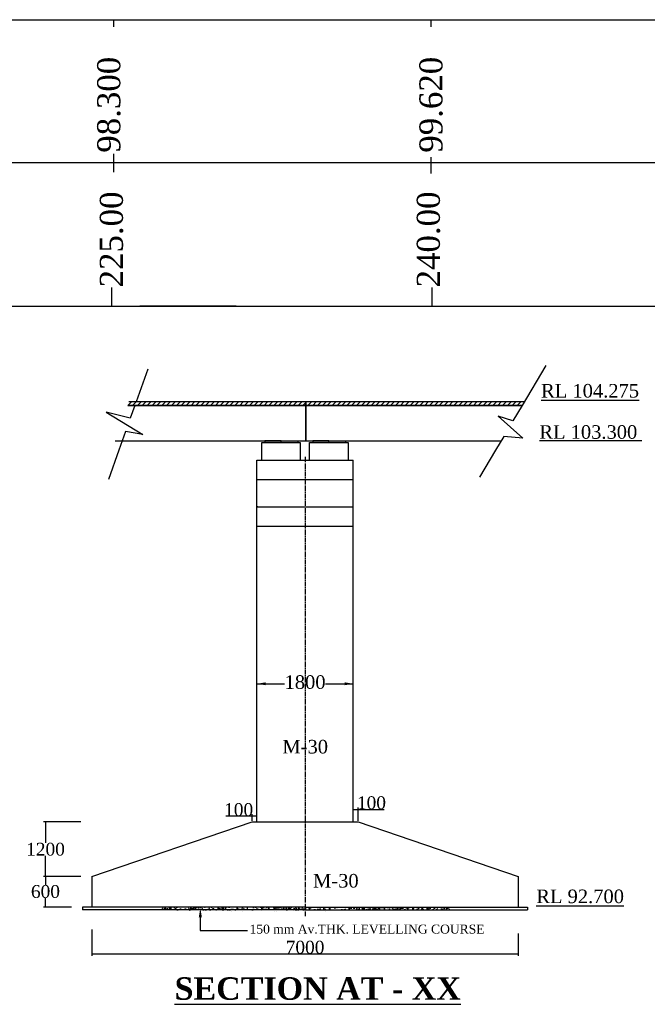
# Model space of a CAD drawing. Header units: millimetres. Extents: x -1995464 to 1684061, y 248405 to 550833.
# Tile 5 of 7: x 1552482 to 1601430, y 330137 to 406899. Entities that reach past the tile are written whole.
import ezdxf

# ---------------------------------------------------------------- set-up
doc = ezdxf.new("R2010")
doc.units = ezdxf.units.MM
doc.header["$MEASUREMENT"] = 0
doc.linetypes.add('CENTER2', pattern=[28.575, 19.05, -3.175, 3.175, -3.175])
doc.styles.get("Standard").update_dxf_attribs({"font": 'times.ttf'})
doc.dimstyles.get("Standard").update_dxf_attribs({"dimtxt": 400, "dimasz": 300, "dimexe": 150, "dimexo": 100, "dimgap": 0.09, "dimtad": 1, "dimtih": 1, "dimtoh": 1, "dimdec": 0, "dimzin": 0, "dimdsep": 46, "dimtxsty": 'Standard', "dimcen": 0.09, "dimadec": 0, "dimazin": 0, "dimtfac": 1, "dimtdec": 0, "dimtofl": 0, "dimtmove": 0, "dimatfit": 3, "dimfxl": 150, "dimtolj": 1, "dimtzin": 0, "dimarcsym": 0})
pattern_1 = [(50, (1188158.9, -55632.96), (532.4991, -46.58764), [55.68054, -612.48593]), (355, (1188158.9, -55632.96), (-103.01, 558.43285), [44.54443, -489.98874]), (100.4514, (1188203.25, -55636.85), (429.4895, 511.84487), [47.3212, -520.53294]), (46.1842, (1188158.9, -55484.5), (792.3274, -122.8825), [83.5208, -918.7289]), (96.6356, (1188224.9, -55494.7), (693.9003, 723.1921), [70.9818, -780.7993]), (351.1842, (1188158.9, -55484.5), (693.8997, 723.1927), [66.8166, -734.9831]), (21, (1188233.1, -55521.6), (443.1481, -298.90716), [55.68054, -612.48593]), (326, (1188233.1, -55521.6), (180.63905, 538.3566), [44.54443, -489.98874]), (71.4514, (1188270.05, -55546.5), (623.7873, 239.44896), [47.3212, -520.53294]), (37.5, (1188158.88, -55632.96), (9.027564, 247.14279), [0, -484.04949, 0, -497.41282, 0, -491.84476]), (7.5, (1188158.88, -55632.96), (195.30472, 292.81409), [0, -283.59955, 0, -472.91338, 0, -187.45781]), (327.5, (1187993.32, -55632.96), (396.31361, -16.7449), [0, -185.6018, 0, -579.0776, 0, -768.39144]), (317.5, (1187919.08, -55632.96), (432.9616, 74.31866), [0, -241.28234, 0, -384.56692, 0, -545.66928])]

# ---------------------------------------------------------------- blocks, each defined once
blk = doc.blocks.new('*D23')
at = {"color": 0, "linetype": 'ByBlock', "lineweight": -2, "ltscale": 2000, "transparency": 16777216}
for p, q in [((1570604, 344802), (1568564, 344802)), ((1570604, 344451), (1570604, 344952)), ((1570930, 344802), (1570654, 344802)), ((1570980, 344451), (1570980, 344952))]:
    blk.add_line(p, q, dxfattribs=at)
at = {"color": 0, "linetype": 'ByBlock', "ltscale": 2000, "transparency": 16777216}
for points in [[(1570654, 344811), (1570654, 344794), (1570604, 344802)], [(1570930, 344811), (1570930, 344794), (1570980, 344802)]]:
    blk.add_solid(points, dxfattribs=at)
at = {"layer": 'Defpoints', "color": 0, "linetype": 'ByBlock', "ltscale": 2000, "transparency": 16777216}
for p in [(1570604, 344802), (1570604, 344351), (1570980, 344351)]:
    blk.add_point(p, dxfattribs=at)
at = {"color": 0, "linetype": 'ByBlock', "lineweight": -2, "ltscale": 2000, "transparency": 16777216, "insert": (1569559, 345311), "char_height": 400, "attachment_point": 5}
blk.add_mtext('\\A1;{\\H2.5x;100}', dxfattribs=at)
blk = doc.blocks.new('*D24')
at = {"color": 0, "linetype": 'ByBlock', "lineweight": -2, "ltscale": 2000, "transparency": 16777216}
for p, q in [((1578497, 344451), (1578497, 345487)), ((1578872, 344451), (1578872, 345487)), ((1578547, 345337), (1578822, 345337)), ((1578872, 345337), (1580912, 345337))]:
    blk.add_line(p, q, dxfattribs=at)
at = {"color": 0, "linetype": 'ByBlock', "ltscale": 2000, "transparency": 16777216}
for points in [[(1578547, 345345), (1578547, 345328), (1578497, 345337)], [(1578822, 345345), (1578822, 345328), (1578872, 345337)]]:
    blk.add_solid(points, dxfattribs=at)
at = {"layer": 'Defpoints', "color": 0, "linetype": 'ByBlock', "ltscale": 2000, "transparency": 16777216}
for p in [(1578872, 345337), (1578497, 344351), (1578872, 344351)]:
    blk.add_point(p, dxfattribs=at)
at = {"color": 0, "linetype": 'ByBlock', "lineweight": -2, "ltscale": 2000, "transparency": 16777216, "insert": (1579917, 345845), "char_height": 400, "attachment_point": 5}
blk.add_mtext('\\A1;{\\H2.5x;100}', dxfattribs=at)
blk = doc.blocks.new('*D25')
at = {"color": 0, "linetype": 'ByBlock', "lineweight": -2, "ltscale": 2000, "transparency": 16777216}
for p, q in [((1557245, 344351), (1554346, 344351)), ((1554496, 344301), (1554496, 342732)), ((1554496, 340146), (1554496, 341714)), ((1557245, 340096), (1554346, 340096))]:
    blk.add_line(p, q, dxfattribs=at)
at = {"color": 0, "linetype": 'ByBlock', "ltscale": 2000, "transparency": 16777216}
for points in [[(1554488, 344301), (1554504, 344301), (1554496, 344351)], [(1554488, 340146), (1554504, 340146), (1554496, 340096)]]:
    blk.add_solid(points, dxfattribs=at)
at = {"layer": 'Defpoints', "color": 0, "linetype": 'ByBlock', "ltscale": 2000, "transparency": 16777216}
for p in [(1557345, 344351), (1554496, 340096), (1557345, 340096)]:
    blk.add_point(p, dxfattribs=at)
at = {"color": 0, "linetype": 'ByBlock', "lineweight": -2, "ltscale": 2000, "transparency": 16777216, "insert": (1554496, 342223), "char_height": 400, "attachment_point": 5}
blk.add_mtext('\\A1;{\\H2.5x;1200}', dxfattribs=at)
blk = doc.blocks.new('*D26')
at = {"color": 0, "linetype": 'ByBlock', "lineweight": -2, "ltscale": 2000, "transparency": 16777216}
for p, q in [((1557245, 340096), (1554342, 340096)), ((1554492, 340046), (1554492, 339433)), ((1554492, 337770), (1554492, 338416)), ((1556516, 337720), (1554342, 337720))]:
    blk.add_line(p, q, dxfattribs=at)
at = {"color": 0, "linetype": 'ByBlock', "ltscale": 2000, "transparency": 16777216}
for points in [[(1554483, 340046), (1554500, 340046), (1554492, 340096)], [(1554483, 337770), (1554500, 337770), (1554492, 337720)]]:
    blk.add_solid(points, dxfattribs=at)
at = {"layer": 'Defpoints', "color": 0, "linetype": 'ByBlock', "ltscale": 2000, "transparency": 16777216}
for p in [(1557345, 340096), (1554492, 337720), (1556616, 337720)]:
    blk.add_point(p, dxfattribs=at)
at = {"color": 0, "linetype": 'ByBlock', "lineweight": -2, "ltscale": 2000, "transparency": 16777216, "insert": (1554492, 338925), "char_height": 400, "attachment_point": 5}
blk.add_mtext('\\A1;{\\H2.5x;600}', dxfattribs=at)
blk = doc.blocks.new('*D27')
at = {"color": 0, "linetype": 'ByBlock', "lineweight": -2, "ltscale": 2000, "transparency": 16777216}
for p, q in [((1558106, 335982), (1558106, 333921)), ((1591370, 335647), (1591370, 333921)), ((1558181, 334071), (1591295, 334071))]:
    blk.add_line(p, q, dxfattribs=at)
at = {"color": 0, "linetype": 'ByBlock', "ltscale": 2000, "transparency": 16777216}
for points in [[(1558181, 334084), (1558181, 334059), (1558106, 334071)], [(1591295, 334084), (1591295, 334059), (1591370, 334071)]]:
    blk.add_solid(points, dxfattribs=at)
at = {"layer": 'Defpoints', "color": 0, "linetype": 'ByBlock', "ltscale": 2000, "transparency": 16777216}
for p in [(1558106, 336082), (1591370, 335747), (1591370, 334071)]:
    blk.add_point(p, dxfattribs=at)
at = {"color": 0, "linetype": 'ByBlock', "lineweight": -2, "ltscale": 2000, "transparency": 16777216, "insert": (1574738, 334582), "char_height": 400, "attachment_point": 5}
blk.add_mtext('\\A1;{\\H2.5x;7000}', dxfattribs=at)

msp = doc.modelspace()

# ---------------------------------------------------------------- hatches: boundary and pattern name
at = {"ltscale": 100}
h = msp.add_hatch(dxfattribs=at)
h.set_pattern_fill('ANSI31', color=256, scale=2147.690821, style=0)
h.set_pattern_definition([(45, (-1627286.85, 17741616.8), (-189.830843, 189.830843), [])])
h.paths.add_polyline_path([(1591839.9, 377108.3), (1574695.1, 377108.3), (1574695.1, 376825.9), (1591672, 376825.9)])
h.paths.add_polyline_path([(1574695.1, 377108.3), (1561004.3, 377108.3), (1560903.9, 376825.9), (1574695.1, 376825.9)])
h = msp.add_hatch(color=256, dxfattribs=at)
h.paths.add_polyline_path([(1574166.8, 374076.3), (1572862.2, 374076.3), (1572862.2, 373926), (1574166.8, 373926)])
h.paths.add_polyline_path([(1572862.2, 374076.3), (1571607.3, 374076.3), (1571607.3, 373926), (1572862.2, 373926)])
h = msp.add_hatch(color=256, dxfattribs=at)
h.paths.add_polyline_path([(1577900.7, 374076.3), (1576596.2, 374076.3), (1576596.2, 373926), (1577900.7, 373926)])
h.paths.add_polyline_path([(1576596.2, 374076.3), (1575341.3, 374076.3), (1575341.3, 373926), (1576596.2, 373926)])
at = {"ltscale": 2000}
h = msp.add_hatch(dxfattribs=at)
h.set_pattern_fill('AR-CONC', color=256, scale=74.240719, style=0)
h.set_pattern_definition(pattern_1)
h.paths.add_polyline_path([(1574738.1, 337719.6), (1563462.7, 337719.6), (1563462.7, 337496.8), (1574738.1, 337496.8)])
h = msp.add_hatch(dxfattribs=at)
h.set_pattern_fill('AR-CONC', color=256, scale=74.240719, style=0)
h.set_pattern_definition(pattern_1)
h.paths.add_polyline_path([(1586013.5, 337719.6), (1574738.1, 337719.6), (1574738.1, 337496.8), (1586013.5, 337496.8)])

# ---------------------------------------------------------------- linework, layer by layer
at = {"color": 7, "ltscale": 2}
msp.add_line((1434361.5, 406898.7), (1664574.8, 406898.7), dxfattribs=at)
at = {"color": 7}
for p, q in [((1559821, 406336.6), (1559821, 406898.7)), ((1584580.1, 406336.6), (1584580.1, 406898.7)), ((1559821, 395004.8), (1559821, 396442.9)), ((1584580.1, 394898), (1584580.1, 396191.5)), ((1559661.1, 384570), (1559661.1, 386008.1)), ((1584661.1, 384570), (1584661.1, 386008.1))]:
    msp.add_line(p, q, dxfattribs=at)
at = {"color": 0, "lineweight": 25, "ltscale": 2}
msp.add_line((1434361.5, 384570), (1664582.9, 384570), dxfattribs=at)
at = {"color": 0, "ltscale": 20}
for p, q in [((1534661.1, 384570), (1559661.1, 384570)), ((1576862.3, 384570), (1601862.3, 384570)), ((1576332.6, 355126.2), (1577820.1, 355126.2)), ((1570603.8, 344350.8), (1578872.4, 344350.8)), ((1558106.1, 340095.6), (1558106.1, 337719.6)), ((1591370.1, 340095.6), (1591370.1, 337719.6)), ((1557393.3, 337719.6), (1557393.3, 337496.8)), ((1592082.9, 337719.6), (1592082.9, 337496.8))]:
    msp.add_line(p, q, dxfattribs=at)
at = {"color": 0, "linetype": 'ByBlock', "lineweight": 25, "ltscale": 200}
msp.add_line((1569362.3, 384570), (1561862.3, 384570), dxfattribs=at)
at = {"ltscale": 100}
for p, q in [((1562469, 379648.6), (1561565.6, 377108.3)), ((1593526.1, 379944.8), (1591672, 376825.9)), ((1591839.9, 377108.3), (1561004.3, 377108.3)), ((1561109.7, 375826.2), (1559229.3, 376297.5)), ((1559229.3, 376297.5), (1562084.4, 374561)), ((1591672, 376825.9), (1560903.9, 376825.9)), ((1561465.2, 376825.9), (1561109.7, 375826.2)), ((1591672, 376825.9), (1590952.5, 375615.5)), ((1590952.5, 375615.5), (1589789.3, 375995.2)), ((1589789.3, 375995.2), (1591721.8, 374264)), ((1560746.2, 374804.1), (1560224.1, 373335.9)), ((1562084.4, 374561), (1560746.2, 374804.1)), ((1571360.8, 372563.9), (1571360.8, 373926)), ((1571360.8, 373926), (1574367.6, 373926)), ((1572862.2, 374076.3), (1571607.3, 374076.3)), ((1571607.3, 374076.3), (1574166.8, 374076.3)), ((1571607.3, 374076.3), (1571607.3, 373926)), ((1572862.2, 373926), (1572862.2, 374076.3)), ((1574166.8, 374076.3), (1574166.8, 373926)), ((1574367.6, 373926), (1574367.6, 372563.9)), ((1575094.7, 372563.9), (1575094.7, 373926)), ((1575094.7, 373926), (1578101.5, 373926)), ((1576596.2, 374076.3), (1575341.3, 374076.3)), ((1575341.3, 374076.3), (1577900.7, 374076.3)), ((1575341.3, 374076.3), (1575341.3, 373926)), ((1576596.2, 373926), (1576596.2, 374076.3)), ((1577900.7, 374076.3), (1577900.7, 373926)), ((1578101.5, 373926), (1578101.5, 372563.9)), ((1590233.6, 374406.2), (1589597.3, 373335.9)), ((1591721.8, 374264), (1590233.6, 374406.2)), ((1560224.1, 373335.9), (1559408.2, 371041.7)), ((1589597.3, 373335.9), (1588349.1, 371236.2)), ((1570979.7, 353298), (1570979.7, 372563.9)), ((1578496.6, 353298), (1578496.6, 372563.9)), ((1571044.7, 368913.7), (1570979.7, 368913.7)), ((1558106.1, 340095.6), (1570603.8, 344350.8)), ((1578872.4, 344350.8), (1591370.1, 340095.6)), ((1574738.1, 337719.6), (1557393.3, 337719.6)), ((1574738.1, 337496.8), (1557393.3, 337496.8)), ((1563565.4, 337551.3), (1563565.4, 337551.3)), ((1564698.6, 337474), (1564698.6, 337474)), ((1564747.6, 337706.9), (1564747.6, 337706.9)), ((1565174.3, 337495.4), (1565174.3, 337495.4)), ((1565305.5, 337684), (1565305.5, 337684)), ((1565701.7, 337431.6), (1565701.7, 337431.6)), ((1565833.8, 337476.6), (1565833.8, 337476.6)), ((1566139.2, 337627.7), (1566139.2, 337627.7)), ((1566308.7, 337641.6), (1566308.7, 337641.6)), ((1566421.1, 337700.6), (1566427.5, 337719.6)), ((1566454.9, 337719.6), (1566469.8, 337709.5)), ((1566929.8, 337664.8), (1566929.8, 337664.8)), ((1567311.9, 337599.2), (1567311.9, 337599.2)), ((1567809.1, 337433.9), (1567809.1, 337433.9)), ((1568279.5, 337495.8), (1568279.5, 337495.8)), ((1568315, 337556.8), (1568315, 337556.8)), ((1569006.5, 337395.6), (1569006.5, 337395.6)), ((1569318.2, 337514.5), (1569318.2, 337514.5)), ((1569839.4, 337383.4), (1569839.4, 337383.4)), ((1569955.7, 337515.9), (1569955.7, 337515.9)), ((1570321.4, 337472.1), (1570321.4, 337472.1)), ((1570931.7, 337656.8), (1570931.7, 337656.8)), ((1570935.3, 337571.5), (1570935.3, 337571.5)), ((1571324.6, 337429.7), (1571324.6, 337429.7)), ((1572327.7, 337387.3), (1572327.7, 337387.3)), ((1572523.1, 337378.4), (1572523.1, 337378.4)), ((1573234.9, 337472.1), (1573234.9, 337472.1)), ((1573799, 337424.8), (1573799, 337424.8)), ((1574738.1, 337719.6), (1592082.9, 337719.6)), ((1574738.1, 337496.8), (1592082.9, 337496.8)), ((1575713.1, 337677.4), (1575713.1, 337677.4)), ((1576337.4, 337390.8), (1576337.4, 337390.8)), ((1578580.3, 337445.3), (1578580.3, 337445.3)), ((1578665.3, 337510.9), (1578665.3, 337510.9)), ((1578802.9, 337704.7), (1578807.9, 337719.6)), ((1578842.7, 337719.6), (1578851.5, 337713.6)), ((1579135.8, 337572.8), (1579135.8, 337572.8)), ((1579556.4, 337586.2), (1579556.4, 337586.2)), ((1579847.5, 337666.5), (1579847.5, 337666.5)), ((1580075.5, 337542.6), (1580075.5, 337542.6)), ((1580521.3, 337718.5), (1580521.3, 337718.5)), ((1583379.4, 337455.4), (1583379.4, 337455.4)), ((1583388.5, 337486.5), (1583388.5, 337486.5)), ((1584081, 337449.3), (1584081, 337449.3))]:
    msp.add_line(p, q, dxfattribs=at)
at = {"ltscale": 2}
for p, q in [((1574788.1, 376825.9), (1574788.1, 377108.3)), ((1574803.2, 376825.9), (1574803.2, 377108.3)), ((1574818.2, 376825.9), (1574818.2, 377108.3)), ((1560903.9, 376825.9), (1591672, 376825.9)), ((1574788.1, 374076.3), (1574788.1, 376825.9)), ((1574818.2, 374076.3), (1574818.2, 376825.9)), ((1559923.9, 374070), (1590037, 374075.6)), ((1570979.7, 372563.9), (1578496.6, 372563.9)), ((1570979.7, 371041.9), (1578496.6, 371041.9)), ((1570979.7, 368913.7), (1578496.6, 368913.7)), ((1570979.7, 367411), (1578496.6, 367411))]:
    msp.add_line(p, q, dxfattribs=at)
for p, q in [((1572350.5, 374076.3), (1573853.9, 374076.3)), ((1576084.4, 374076.3), (1577587.8, 374076.3)), ((1593020.8, 374080.2), (1600998.6, 374080.2)), ((1593020.8, 374080.2), (1600998.6, 374080.2)), ((1570979.7, 355502), (1570979.7, 355690)), ((1578496.6, 355502), (1578496.6, 355690)), ((1570979.7, 355126.2), (1573143.6, 355126.2)), ((1570979.7, 354975.8), (1570979.7, 354975.8)), ((1571656.2, 355126.2), (1573143.6, 355126.2)), ((1576332.6, 355126.2), (1578496.6, 355126.2)), ((1578496.6, 354975.8), (1578496.6, 354975.8)), ((1570979.7, 344350.8), (1570979.7, 353298)), ((1578496.6, 344350.8), (1578496.6, 353298)), ((1570979.7, 344726.6), (1570979.7, 345999.8)), ((1578496.6, 344726.6), (1578496.6, 346092)), ((1570780.4, 337751.4), (1570780.4, 337751.4)), ((1571772.3, 337765.4), (1571772.3, 337765.4)), ((1573198.7, 337753.2), (1573198.7, 337753.2)), ((1566076.8, 337662.6), (1566076.8, 337662.6)), ((1566201.7, 337662.1), (1566201.7, 337662.1)), ((1566685.9, 337725.9), (1566685.9, 337725.9)), ((1566862.2, 337665.6), (1566862.2, 337665.6)), ((1566871.5, 337750.3), (1566871.5, 337750.3)), ((1566986.1, 337670.5), (1566986.1, 337670.5)), ((1567039.6, 337697.3), (1567039.6, 337697.3)), ((1567919.1, 337682.4), (1567919.1, 337682.4)), ((1567972.7, 337709.2), (1567972.7, 337709.2)), ((1568884.5, 337704.8), (1568884.5, 337704.8)), ((1569847.3, 337739.5), (1569847.3, 337739.5)), ((1570390.6, 337736.8), (1570390.6, 337736.8)), ((1571240.5, 337657.5), (1571240.5, 337657.5)), ((1571692.3, 337747), (1571692.3, 337747)), ((1571724.7, 337721.3), (1571724.7, 337721.3)), ((1571910.2, 337745.7), (1571910.2, 337745.7)), ((1573264.4, 337693), (1573264.4, 337693)), ((1574646.1, 337721.7), (1574646.1, 337721.7)), ((1576072.5, 337709.4), (1576072.5, 337709.4)), ((1576138.2, 337649.2), (1576138.2, 337649.2)), ((1577519.9, 337677.9), (1577519.9, 337677.9)), ((1585331.2, 337666.7), (1585331.2, 337666.7))]:
    msp.add_line(p, q)
at = {"color": 0, "linetype": 'CENTER2', "ltscale": 20}
msp.add_line((1574738.1, 372808.3), (1574738.1, 337000), dxfattribs=at)
at = {"color": 7}
msp.add_lwpolyline([(1434361.5, 395763.5), (1440419.9, 395763.5), (1455419.9, 395763.5), (1470419.9, 395763.5), (1485419.9, 395763.5), (1500419.9, 395763.5), (1515419.9, 395763.5), (1664578.9, 395763.5)], dxfattribs=at)
msp.add_lwpolyline([(1566570.6, 336928.6), (1566570.6, 335888.2), (1570244.7, 335888.2)])
for points in [[(1571656.2, 355238.9), (1571656.2, 355013.4), (1570979.7, 355126.2)], [(1577820.1, 355238.9), (1577820.1, 355013.4), (1578496.6, 355126.2)], [(1566451.8, 336928.6), (1566570.6, 337641.5), (1566689.4, 336928.6)]]:
    msp.add_solid(points)

# ---------------------------------------------------------------- texts
for s, p in [('98.300', (1560326.6, 396529.4)), ('99.620', (1585452.6, 396529.4)), ('225.00', (1560532.3, 386026.7)), ('240.00', (1585251.1, 386026.7))]:
    msp.add_text(s, height=1800, rotation=90, dxfattribs=at).set_placement(p)
at = {"attachment_point": 2}
for s, insert, char_height, width in [(' {\\H1.159x;\\LRL 104.275 }', (1596792.8, 378497.5), 913.3, 9610.188), ('RL 103.300', (1596827.8, 375285.2), 1058.06, 9610.188), (' {\\H1.159x;\\LRL 92.700}', (1596017.5, 339082.2), 913.3, 12901.092), ('150 mm Av.THK. LEVELLING COURSE', (1579572, 336350.3), 700, 26533.832), ('{\\fTimes New Roman|b1|i0|c0|p18;\\LSECTION AT - XX}', (1575726.2, 332244.4), 1756.12, 59736.122)]:
    msp.add_mtext(s, dxfattribs=dict(at, insert=insert, char_height=char_height, width=width))
at = {"char_height": 1058.06, "attachment_point": 5}
for s, insert in [('1800', (1574738.1, 355251.5)), ('M-30', (1574754.7, 350214.3)), ('M-30', (1577142.1, 339761.4))]:
    msp.add_mtext(s, dxfattribs=dict(at, insert=insert))

# ---------------------------------------------------------------- dimensions: what is measured, and where the dimension line sits
at = {"color": 0, "linetype": 'ByBlock', "lineweight": -2, "ltscale": 2000}
for base, p1, p2, text, override, picture, middle in [((1578872.4, 345336.7), (1578496.6, 344350.8), (1578872.4, 344350.8), '{\\H2.5x;100}', {"dimasz": 50}, '*D24', (1579917.1, 345845.5)), ((1570603.8, 344802.3), (1570979.7, 344350.8), (1570603.8, 344350.8), '{\\H2.5x;100}', {"dimasz": 50}, '*D23', (1569559.1, 345311)), ((1591370.1, 334071.3), (1558106.1, 336081.7), (1591370.1, 335747.2), '{\\H2.5x;7000}', {"dimasz": 75}, '*D27', (1574738.1, 334581.5))]:
    dim = msp.add_linear_dim(base=base, p1=p1, p2=p2, text=text, dimstyle='Standard', override=override, dxfattribs=at)
    dim.commit()
    dim.dimension.update_dxf_attribs({"geometry": picture, "text_midpoint": middle})
for base, p1, p2, text, picture, middle in [((1554496.1, 340095.6), (1557344.7, 344350.8), (1557344.7, 340095.6), '{\\H2.5x;1200}', '*D25', (1554496.1, 342223.2)), ((1554491.5, 337719.6), (1557344.7, 340095.6), (1556616.4, 337719.6), '{\\H2.5x;600}', '*D26', (1554491.5, 338924.7))]:
    dim = msp.add_linear_dim(base=base, p1=p1, p2=p2, angle=90, text=text, dimstyle='Standard', override={"dimasz": 50}, dxfattribs=at)
    dim.commit()
    dim.dimension.update_dxf_attribs({"geometry": picture, "text_midpoint": middle, "dimtype": 160})

doc.saveas('drawing.dxf')
